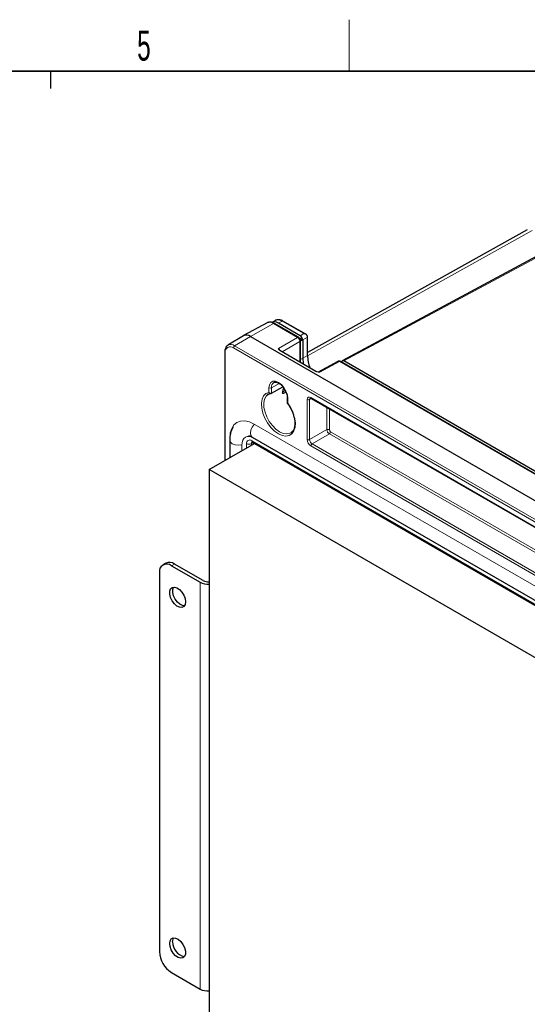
# Paper-space layout 'Blatt2' of a CAD drawing. Header units: millimetres. Extents: x 5 to 418, y 2 to 292.
# Tile 58 of 70: x 226 to 285, y 174 to 288. Entities that reach past the tile are written whole.
import ezdxf

# ---------------------------------------------------------------- set-up
doc = ezdxf.new("R2010")
doc.units = ezdxf.units.MM
doc.layers.add('SLD-0', color=7, linetype='Continuous')
doc.styles.add('SLDTEXTSTYLE0', font='TXT', dxfattribs={"width": 0.605})

psp = doc.layouts.new('Blatt2')

# ---------------------------------------------------------------- linework, layer by layer
at = {"color": 7, "linetype": 'Continuous', "lineweight": 25}
for p, q in [((285.49, 264.02), (259.89, 249.75)), ((290.72, 263.19), (263.95, 248.79)), ((256.16, 253.5), (255.73, 253.26)), ((259.71, 251.88), (257.04, 253.42)), ((255.19, 253.21), (252.46, 251.72)), ((258.83, 251.53), (256.04, 253.14)), ((259.05, 251.71), (256.51, 253.18)), ((252.44, 251.71), (250.63, 250.61)), ((253.25, 251.63), (299.08, 225.18)), ((259.34, 251.23), (258.9, 251.48)), ((259.33, 251.23), (259.07, 251.07)), ((259.07, 248.6), (259.07, 251.11)), ((259.33, 251.23), (259.34, 251.23)), ((259.34, 251.22), (259.34, 249.09)), ((259.89, 249.42), (259.89, 251.54)), ((260.86, 247.56), (256.68, 249.98)), ((250.26, 249.82), (250.26, 237.17)), ((294.41, 231.3), (264.14, 248.77)), ((263.43, 248.72), (261.12, 247.48)), ((294.18, 231.12), (263.72, 248.71)), ((255.7, 245.01), (257.04, 245.75)), ((257.39, 245.14), (257.11, 244.99)), ((257.54, 244.47), (257.54, 243.86)), ((260.33, 244.42), (288.12, 228.38)), ((253.46, 239.91), (294.47, 216.23)), ((257.96, 240.41), (258.07, 240.49)), ((248.45, 236.12), (253.72, 239.17)), ((250.84, 239.55), (250.84, 237.5)), ((253.48, 239.31), (295.06, 215.31)), ((290.31, 211.96), (248.45, 236.12)), ((248.45, 236.12), (248.45, 163.29)), ((243.4, 225.23), (243.06, 225.03)), ((244.06, 224.93), (247.4, 223.01)), ((247.74, 223.2), (244.4, 225.13)), ((242.65, 224.12), (242.65, 180.02)), ((244.06, 177.57), (247.4, 175.65))]:
    psp.add_line(p, q, dxfattribs=at)
at = {"color": 7, "linetype": 'Continuous', "lineweight": 18}
for p, q in [((286.07, 263.96), (259.89, 249.37)), ((290.92, 263.17), (264.14, 248.77)), ((256.95, 253.41), (256.51, 253.18)), ((259.47, 251.95), (256.95, 253.41)), ((255.94, 253.13), (253.25, 251.63)), ((258.73, 251.52), (255.94, 253.13)), ((251.41, 250.53), (253.25, 251.63)), ((256.5, 250.24), (258.73, 251.52)), ((259.01, 251.03), (256.93, 249.83)), ((259.01, 248.63), (259.01, 251.03)), ((259.05, 251.71), (259.47, 251.95)), ((259.89, 251.54), (259.34, 251.22)), ((297.1, 223.84), (251.27, 250.29)), ((251.41, 250.53), (297.23, 224.08)), ((250.32, 249.74), (250.32, 237.2)), ((259.07, 248.94), (259.34, 249.09)), ((259.34, 249.09), (259.89, 249.42)), ((263.62, 248.7), (261.32, 247.46)), ((294.09, 231.11), (263.62, 248.7)), ((255.41, 245.11), (255.41, 245.65)), ((255.7, 245.65), (256.6, 246.16)), ((255.7, 245.65), (255.7, 245.01)), ((257.31, 245.32), (256.98, 245.13)), ((257.06, 245.5), (257.17, 245.57)), ((256.98, 245.07), (257.11, 244.99)), ((257.6, 244.39), (257.6, 243.84)), ((259.86, 239.61), (259.86, 244.27)), ((260.38, 244.39), (260.14, 244.27)), ((260.14, 244.27), (260.14, 239.61)), ((260.29, 244.51), (288.08, 228.47)), ((262.16, 240.78), (262.16, 243.36)), ((262.44, 243.2), (262.44, 240.77)), ((294.69, 217.75), (253.68, 241.43)), ((260.14, 239.61), (262.16, 240.78)), ((262.45, 240.29), (260.43, 239.12)), ((288.45, 225.28), (262.45, 240.29)), ((262.59, 240.53), (288.45, 225.6)), ((252.26, 238.98), (252.26, 238.32)), ((252.81, 238.64), (252.81, 239.15)), ((253.37, 239.15), (253.57, 239.26)), ((253.37, 239.15), (253.37, 238.96)), ((253.4, 239.49), (294.97, 215.49)), ((288.08, 222.83), (260.29, 238.88)), ((260.43, 239.12), (288.22, 223.07)), ((244.4, 225.13), (244.06, 224.93)), ((247.4, 223.01), (247.4, 175.65))]:
    psp.add_line(p, q, dxfattribs=at)
at = {"color": 7, "linetype": 'Continuous', "lineweight": 25, "flags": 128}
for points in [[(259.34, 249.09), (259.39, 248.47), (259.41, 248.4)], [(255.36, 244.91), (255.35, 244.9), (255.19, 244.78)], [(253.48, 239.31), (253.48, 239.31), (253.47, 239.31)], [(245.69, 220.73), (245.64, 220.41), (245.49, 220.19), (245.27, 220.08), (245, 220.1), (244.69, 220.24), (244.4, 220.5), (244.15, 220.84), (243.96, 221.22), (243.86, 221.61), (243.86, 221.96), (243.96, 222.23), (244.15, 222.4), (244.4, 222.44), (244.69, 222.36), (245, 222.16), (245.27, 221.86), (245.49, 221.49), (245.64, 221.1), (245.69, 220.73)], [(245.57, 220.27), (245.33, 220.3), (245.03, 220.44), (244.74, 220.7), (244.49, 221.03), (244.3, 221.42), (244.2, 221.8), (244.2, 222.15), (244.3, 222.43), (244.31, 222.44)], [(243.85, 180.96), (243.9, 181.28), (244.04, 181.5), (244.27, 181.61), (244.54, 181.59), (244.85, 181.45), (245.14, 181.19), (245.39, 180.85), (245.58, 180.47), (245.68, 180.08), (245.68, 179.73), (245.58, 179.46), (245.39, 179.29), (245.14, 179.25), (244.85, 179.33), (244.54, 179.53), (244.27, 179.83), (244.04, 180.2), (243.9, 180.59), (243.85, 180.96)], [(244.19, 181.16), (244.24, 181.47), (244.31, 181.62)]]:
    psp.add_lwpolyline(points, dxfattribs=at)
at = {"color": 7, "linetype": 'Continuous', "lineweight": 18, "flags": 128}
for points in [[(255.41, 245.65), (255.47, 246.01), (255.62, 246.27), (255.87, 246.41), (256.17, 246.42), (256.51, 246.28), (256.85, 246.03), (257.15, 245.67), (257.39, 245.25), (257.55, 244.81), (257.6, 244.39)], [(257.6, 243.84), (257.95, 243.3), (258.22, 242.72), (258.4, 242.13), (258.48, 241.56), (258.45, 241.05), (258.32, 240.62), (258.09, 240.29), (257.78, 240.09), (257.39, 240.02), (256.96, 240.09), (256.51, 240.29), (256.05, 240.61), (255.62, 241.04), (255.24, 241.55), (254.92, 242.12), (254.69, 242.71), (254.56, 243.29), (254.53, 243.84), (254.61, 244.31), (254.79, 244.7), (255.06, 244.97), (255.41, 245.11)], [(255.19, 244.78), (255.08, 244.67), (254.9, 244.32), (254.82, 243.88), (254.83, 243.37), (254.95, 242.82), (255.16, 242.27), (255.45, 241.73), (255.81, 241.25), (256.22, 240.84), (256.65, 240.53), (257.08, 240.34), (257.48, 240.28), (257.84, 240.35), (257.96, 240.41)], [(253.68, 241.43), (253.13, 241.68), (252.6, 241.8), (252.11, 241.78), (251.68, 241.62), (251.33, 241.33), (251.07, 240.92), (250.91, 240.4), (250.85, 239.79)], [(253.68, 241.36), (253.46, 241.06), (253.31, 240.71), (253.25, 240.37), (253.31, 240.09), (253.46, 239.91), (253.46, 239.91)], [(253.69, 241.37), (253.68, 241.4), (253.68, 241.43)], [(253.49, 239.89), (253.4, 239.93), (253.14, 239.99), (252.89, 239.98), (252.68, 239.9), (252.5, 239.75), (252.37, 239.54), (252.29, 239.28), (252.26, 238.98)], [(250.84, 239.55), (250.92, 239.33), (251.13, 239.14), (251.46, 239.02), (251.84, 238.97), (252.22, 239.02), (252.23, 239.02)], [(252.26, 238.98), (252.24, 239), (252.22, 239.02)]]:
    psp.add_lwpolyline(points, dxfattribs=at)
at = {"color": 7, "linetype": 'Continuous', "lineweight": 18}
for centre, radius, start, end in [((257, 253.33), 0.099, 65.3602, 124.6041), ((255.49, 252.5), 0.776, 54.4732, 113.272), ((256, 253.05), 0.099, 65.3602, 124.6041), ((258.79, 251.44), 0.099, 65.3735, 124.603), ((258.97, 251.12), 0.099, 295.3886, 354.63), ((250.9, 249.83), 0.592, 50.7967, 189.214), ((250.96, 249.93), 0.758, 53.5029, 117.2322), ((251.58, 250.28), 0.308, 123.2297, 177.3477), ((250.36, 249.83), 0.0988, 185.107, 246.2389), ((263.68, 248.62), 0.099, 65.3602, 124.6041), ((255.56, 245.93), 0.308, 242.6565, 296.7662), ((256.33, 245.73), 0.638, 122.9484, 187.6073), ((257.64, 244.48), 0.0991, 185.7795, 246.1773), ((260.01, 244.54), 0.308, 242.6565, 296.7662), ((260.39, 244.5), 0.0988, 173.763, 234.9248), ((262.3, 240.5), 0.308, 62.6565, 116.7662), ((253.17, 239.21), 0.362, 50.7967, 189.214), ((260.01, 239.88), 0.308, 242.6565, 296.7662), ((262.28, 240.54), 0.308, 303.2297, 357.3477), ((253.09, 239.7), 0.616, 242.6565, 296.7662), ((253.6, 239.17), 0.227, 134.7388, 184.7893), ((253.6, 239.47), 0.205, 174.6861, 231.4559), ((260.6, 238.86), 0.308, 123.2297, 177.3477)]:
    psp.add_arc(centre, radius, start, end, dxfattribs=at)
at = {"color": 7, "linetype": 'Continuous', "lineweight": 25}
for centre, radius, start, end in [((252.79, 251), 0.785, 53.61, 116.0303), ((264.15, 249.52), 4.26, 181.304, 201.5157), ((258.58, 244.99), 1.6, 155.8788, 177.0252), ((243.51, 224.26), 0.873, 50.7967, 189.214), ((243.82, 224.31), 1.01, 54.3824, 114.3071), ((248.29, 224.72), 1.93, 242.4825, 274.6241), ((248.3, 224.26), 1.2, 242.3129, 277.1671), ((245.89, 181.11), 1.7, 178.48, 259.0258), ((245.72, 180.16), 3.07, 182.6055, 237.3945), ((248.29, 177.36), 1.93, 242.4825, 274.6241)]:
    psp.add_arc(centre, radius, start, end, dxfattribs=at)
for centre, major_axis, ratio, start_param, end_param in [((256.51, 251.87), (-0.8, 1.39), 0.577202, 5.498017, 6.265551), ((256.94, 252.1), (-0.79, 1.39), 0.577214, 5.500222, 6.267755), ((259.05, 251.38), (-0.2, 0.346), 0.577557, 3.944525, 5.497716), ((251.09, 246.79), (8.24, 4.44), 0.030727, 6.266645, 6.283799), ((259.61, 251.7), (-0.2, 0.346), 0.577557, 3.927224, 4.460624), ((264.14, 248.44), (-0.2, 0.347), 0.577206, 5.498021, 7.051211)]:
    psp.add_ellipse(centre, major_axis=major_axis, ratio=ratio, start_param=start_param, end_param=end_param, dxfattribs=at)
at = {"color": 7, "linetype": 'Continuous', "lineweight": 18}
for centre, major_axis, ratio, start_param, end_param in [((258.73, 251.2), (-0.2, 0.346), 0.587456, 3.927225, 5.497717), ((256.5, 249.91), (-0.2, 0.346), 0.567659, 4.474545, 5.497716), ((263.62, 248.37), (-0.195, 0.349), 0.577293, 5.506744, 6.274459), ((261.32, 247.13), (-0.205, 0.344), 0.576943, 5.489313, 6.261394), ((260.29, 244.02), (-0.3, 0.52), 0.577206, 5.498021, 7.068512), ((260.43, 244.11), (-0.205, 0.344), 0.576943, 6.261428, 7.059805), ((262.44, 240.61), (-0.2, 0.346), 0.567307, 0.785631, 2.356123), ((262.59, 240.69), (-0.1, 0.173), 0.577557, 0.785632, 2.356124), ((260.29, 239.37), (-0.3, 0.52), 0.577557, 0.785632, 2.356124), ((260.43, 239.45), (-0.2, 0.346), 0.587808, 0.785633, 2.356124)]:
    psp.add_ellipse(centre, major_axis=major_axis, ratio=ratio, start_param=start_param, end_param=end_param, dxfattribs=at)
at = {"color": 7, "linetype": 'Continuous', "lineweight": 25}
for points, knots in [([(257.04, 253.42), (256.98, 253.45), (256.81, 253.54), (256.53, 253.59), (256.28, 253.57), (256.17, 253.49), (256.13, 253.46)], [0, 0, 0, 0, 0.1893642, 0.5501898, 0.8578401, 1, 1, 1, 1]), ([(256.04, 253.14), (255.98, 253.17), (255.81, 253.26), (255.54, 253.31), (255.31, 253.29), (255.22, 253.22), (255.2, 253.21)], [0, 0, 0, 0, 0.20407, 0.592975, 0.92256, 1, 1, 1, 1]), ([(259.07, 251.11), (259.07, 251.16), (259.06, 251.24), (258.99, 251.38), (258.91, 251.48), (258.85, 251.52), (258.83, 251.53)], [0, 0, 0, 0, 0.249504, 0.542176, 0.84795, 1, 1, 1, 1]), ([(259.85, 251.73), (259.85, 251.74), (259.84, 251.75), (259.83, 251.77), (259.81, 251.79), (259.8, 251.81), (259.78, 251.83), (259.75, 251.85), (259.73, 251.87), (259.7, 251.89), (259.66, 251.9), (259.62, 251.92), (259.58, 251.93), (259.54, 251.94), (259.51, 251.95), (259.48, 251.95), (259.47, 251.95), (259.47, 251.95)], [0, 0, 0, 0, 0.053919, 0.108428, 0.164578, 0.221198, 0.286272, 0.351851, 0.41879, 0.486112, 0.576749, 0.668076, 0.761331, 0.855166, 0.924752, 0.994551, 1, 1, 1, 1]), ([(250.62, 250.58), (250.57, 250.55), (250.44, 250.48), (250.32, 250.24), (250.26, 250), (250.26, 249.85), (250.26, 249.82)], [0, 0, 0, 0, 0.209029, 0.549288, 0.900097, 1, 1, 1, 1]), ([(256.68, 249.98), (256.65, 250), (256.55, 250.07), (256.53, 250.16), (256.51, 250.23), (256.5, 250.24), (256.5, 250.24)], [0, 0, 0, 0, 0.2886981, 0.9164556, 0.9948554, 1, 1, 1, 1]), ([(263.72, 248.71), (263.68, 248.73), (263.6, 248.76), (263.5, 248.76), (263.45, 248.73), (263.43, 248.72)], [0, 0, 0, 0, 0.452017, 0.801718, 1, 1, 1, 1]), ([(261.32, 247.46), (261.31, 247.46), (261.3, 247.46), (261.19, 247.47), (261.02, 247.49), (260.9, 247.55), (260.86, 247.56)], [0, 0, 0, 0, 0.005145, 0.083544, 0.711302, 1, 1, 1, 1]), ([(255.99, 246.26), (256.03, 246.28), (256.12, 246.33), (256.33, 246.3), (256.61, 246.17), (256.89, 245.94), (257.11, 245.69), (257.2, 245.52), (257.23, 245.46)], [0, 0, 0, 0, 0.164048, 0.3433566, 0.5356203, 0.7245657, 0.9140039, 1, 1, 1, 1]), ([(257.23, 245.46), (257.27, 245.4), (257.38, 245.21), (257.49, 244.89), (257.54, 244.63), (257.54, 244.5), (257.54, 244.47)], [0, 0, 0, 0, 0.199972, 0.56447, 0.906009, 1, 1, 1, 1]), ([(255.22, 244.8), (255.22, 244.8), (255.28, 244.89), (255.42, 244.95), (255.59, 244.98), (255.65, 244.99)], [0, 0, 0, 0, 0.0186569, 0.6287294, 1, 1, 1, 1]), ([(255.41, 245.11), (255.42, 245.1), (255.43, 245.09), (255.47, 245.05), (255.53, 245.02), (255.59, 245), (255.65, 244.99), (255.68, 245.01), (255.7, 245.01)], [0, 0, 0, 0, 0.0059063, 0.2194964, 0.4376705, 0.6317636, 0.815685, 1, 1, 1, 1]), ([(257.11, 244.99), (257.1, 244.99), (257.06, 244.97), (257.02, 244.98), (256.99, 245), (256.98, 245.04), (256.98, 245.06), (256.98, 245.07)], [0, 0, 0, 0, 0.217012, 0.434027, 0.650902, 0.86732, 1, 1, 1, 1]), ([(260.23, 244.45), (260.23, 244.45), (260.23, 244.45), (260.24, 244.46), (260.29, 244.44), (260.32, 244.43), (260.33, 244.42)], [0, 0, 0, 0, 0.053386, 0.546136, 0.902846, 1, 1, 1, 1]), ([(257.6, 243.84), (257.6, 243.84), (257.6, 243.84), (257.59, 243.84), (257.58, 243.84), (257.57, 243.84), (257.56, 243.85), (257.56, 243.85), (257.55, 243.85), (257.55, 243.85), (257.54, 243.86), (257.54, 243.86), (257.54, 243.86), (257.54, 243.86)], [0, 0, 0, 0, 0.011197, 0.111514, 0.212301, 0.314558, 0.417324, 0.519652, 0.622521, 0.727138, 0.832387, 0.923444, 1, 1, 1, 1]), ([(257.54, 243.85), (257.58, 243.81), (257.72, 243.62), (257.95, 243.24), (258.14, 242.86), (258.2, 242.65), (258.21, 242.61)], [0, 0, 0, 0, 0.118208, 0.516419, 0.915253, 1, 1, 1, 1]), ([(258.21, 242.61), (258.26, 242.47), (258.37, 242.16), (258.43, 241.7), (258.43, 241.25), (258.34, 240.87), (258.21, 240.62), (258.09, 240.53), (258.05, 240.49)], [0, 0, 0, 0, 0.148026, 0.33531, 0.521526, 0.706874, 0.892509, 1, 1, 1, 1]), ([(251.26, 241.1), (251.2, 241), (251.04, 240.74), (250.9, 240.27), (250.84, 239.85), (250.84, 239.6), (250.84, 239.55)], [0, 0, 0, 0, 0.232311, 0.560267, 0.906018, 1, 1, 1, 1]), ([(253.02, 240.06), (253.03, 240.06), (253.06, 240.06), (253.21, 240.04), (253.38, 239.95), (253.46, 239.91)], [0, 0, 0, 0, 0.203764, 0.60493, 1, 1, 1, 1]), ([(253.42, 239.33), (253.42, 239.33), (253.42, 239.33), (253.46, 239.32), (253.48, 239.31)], [0, 0, 0, 0, 0.466287, 1, 1, 1, 1])]:
    psp.add_open_spline(points, degree=3, knots=knots, dxfattribs=at)
at = {"layer": 'SLD-0', "lineweight": 18}
psp.add_line((264.75, 282.5), (264.75, 288.5), dxfattribs=at)
at = {"layer": 'SLD-0', "lineweight": 35}
psp.add_line((408, 282.5), (26, 282.5), dxfattribs=at)
at = {"layer": 'SLD-0'}
psp.add_line((230, 280.5), (230, 282.5), dxfattribs=at)
psp.add_line((230, 280.5), (230, 282.5), dxfattribs=at)

# ---------------------------------------------------------------- texts
at = {"layer": 'SLD-0', "insert": (240.85, 287.24), "char_height": 3.5, "attachment_point": 2, "style": 'SLDTEXTSTYLE0'}
psp.add_mtext('5', dxfattribs=at)

doc.saveas('drawing.dxf')
